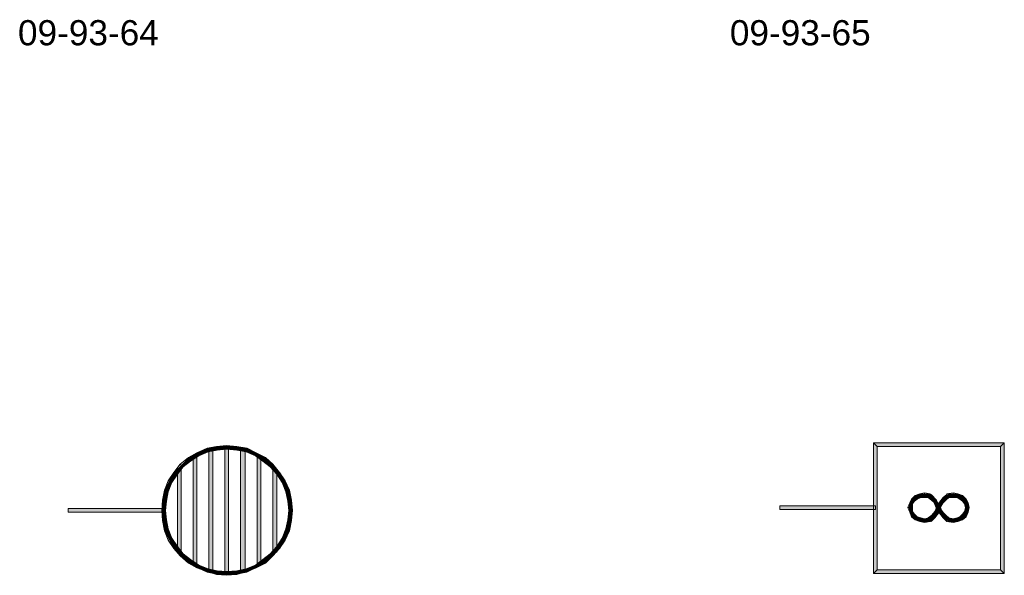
# Model space of a CAD drawing. Header units: millimetres. Extents: x 11 to 308, y -2333 to 36.
# Tile 21 of 85: x 15 to 105, y -1601 to -1551. Entities that reach past the tile are written whole.
import ezdxf

# ---------------------------------------------------------------- set-up
doc = ezdxf.new("R2010")
doc.units = ezdxf.units.MM
doc.layers.add('DGE_DATOS', color=7, linetype='Continuous', lineweight=0)
doc.layers.add('DGE_SIMBOLOS', color=7, linetype='Continuous', lineweight=0)
doc.styles.add('DGE_ARIAL', font='arial.ttf')

# ---------------------------------------------------------------- blocks, each defined once
blk = doc.blocks.new('DGE_09_93_69')
at = {"layer": 'DGE_SIMBOLOS', "true_color": 0x000000}
for points in [[(4.05, 5.457), (4.05, 5.118), (3.119, 5.372), (4.05, 5.457)], [(4.981, 5.372), (4.981, 5.033), (4.05, 5.457), (4.981, 5.372)], [(4.981, 5.033), (4.05, 5.457), (4.05, 5.118), (4.981, 5.033)], [(1.341, 4.779), (1.51, 4.525), (0.579, 4.356), (1.341, 4.779)], [(1.51, 4.525), (0.579, 4.356), (0.748, 4.017), (1.51, 4.525)], [(1.341, 4.525), (1.002, 4.525), (1.341, -5.465), (1.341, 4.525)], [(1.002, 4.525), (1.341, -5.465), (1.002, -5.465), (1.002, 4.525)], [(2.272, 5.203), (2.357, 4.864), (1.341, 4.779), (2.272, 5.203)], [(2.357, 4.864), (1.341, 4.779), (1.51, 4.525), (2.357, 4.864)], [(3.119, 5.372), (3.203, 5.033), (2.272, 5.203), (3.119, 5.372)], [(3.203, 5.033), (2.272, 5.203), (2.357, 4.864), (3.203, 5.033)], [(2.78, 5.118), (2.441, 5.118), (2.78, -6.058), (2.78, 5.118)], [(2.441, 5.118), (2.78, -6.058), (2.441, -6.058), (2.441, 5.118)], [(4.05, 5.118), (3.119, 5.372), (3.203, 5.033), (4.05, 5.118)], [(4.219, 5.287), (3.881, 5.287), (4.219, -6.227), (4.219, 5.287)], [(3.881, 5.287), (4.219, -6.227), (3.881, -6.227), (3.881, 5.287)], [(5.913, 5.203), (5.828, 4.864), (4.981, 5.372), (5.913, 5.203)], [(5.828, 4.864), (4.981, 5.372), (4.981, 5.033), (5.828, 4.864)], [(5.743, 5.118), (5.32, 5.118), (5.743, -6.058), (5.743, 5.118)], [(5.32, 5.118), (5.743, -6.058), (5.32, -6.058), (5.32, 5.118)], [(6.675, 4.525), (5.913, 5.203), (5.828, 4.864), (6.675, 4.525)], [(6.759, 4.779), (6.675, 4.525), (5.913, 5.203), (6.759, 4.779)], [(7.352, 4.017), (6.759, 4.779), (6.675, 4.525), (7.352, 4.017)], [(7.606, 4.356), (7.352, 4.017), (6.759, 4.779), (7.606, 4.356)], [(7.183, 4.525), (6.844, 4.525), (7.183, -5.465), (7.183, 4.525)], [(6.844, 4.525), (7.183, -5.465), (6.844, -5.465), (6.844, 4.525)], [(-0.099, 3.679), (0.071, 3.509), (-0.776, 3.001), (-0.099, 3.679)], [(0.579, 4.356), (0.748, 4.017), (-0.099, 3.679), (0.579, 4.356)], [(0.748, 4.017), (-0.099, 3.679), (0.071, 3.509), (0.748, 4.017)], [(8.029, 3.509), (7.606, 4.356), (7.352, 4.017), (8.029, 3.509)], [(8.283, 3.679), (8.029, 3.509), (7.606, 4.356), (8.283, 3.679)], [(8.622, 2.832), (8.283, 3.679), (8.029, 3.509), (8.622, 2.832)], [(8.961, 3.001), (8.622, 2.832), (8.283, 3.679), (8.961, 3.001)], [(-0.776, 3.001), (-0.437, 2.832), (-1.199, 2.239), (-0.776, 3.001)], [(-0.437, 2.832), (-1.199, 2.239), (-0.945, 2.07), (-0.437, 2.832)], [(0.071, 3.509), (-0.776, 3.001), (-0.437, 2.832), (0.071, 3.509)], [(-0.099, 3.34), (-0.437, 3.34), (-0.099, -4.28), (-0.099, 3.34)], [(-0.437, 3.34), (-0.099, -4.28), (-0.437, -4.28), (-0.437, 3.34)], [(8.622, 3.34), (8.283, 3.34), (8.622, -4.28), (8.622, 3.34)], [(8.283, 3.34), (8.622, -4.28), (8.283, -4.28), (8.283, 3.34)], [(9.13, 2.07), (8.961, 3.001), (8.622, 2.832), (9.13, 2.07)], [(9.384, 2.239), (9.13, 2.07), (8.961, 3.001), (9.384, 2.239)], [(-1.199, 2.239), (-0.945, 2.07), (-1.623, 1.393), (-1.199, 2.239)], [(-0.945, 2.07), (-1.623, 1.393), (-1.284, 1.223), (-0.945, 2.07)], [(9.469, 1.223), (9.384, 2.239), (9.13, 2.07), (9.469, 1.223)], [(9.807, 1.393), (9.469, 1.223), (9.384, 2.239), (9.807, 1.393)], [(-1.623, 1.393), (-1.284, 1.223), (-1.792, 0.461), (-1.623, 1.393)], [(-1.284, 1.223), (-1.792, 0.461), (-1.453, 0.377), (-1.284, 1.223)], [(9.638, 0.377), (9.807, 1.393), (9.469, 1.223), (9.638, 0.377)], [(9.977, 0.461), (9.638, 0.377), (9.807, 1.393), (9.977, 0.461)], [(-1.792, 0.461), (-1.453, 0.377), (-1.877, -0.47), (-1.792, 0.461)], [(-1.453, 0.377), (-1.877, -0.47), (-1.538, -0.47), (-1.453, 0.377)], [(9.723, -0.47), (9.977, 0.461), (9.638, 0.377), (9.723, -0.47)], [(10.061, -0.47), (9.723, -0.47), (9.977, 0.461), (10.061, -0.47)], [(-10.428, -0.301), (-10.428, -0.639), (-1.707, -0.301), (-10.428, -0.301)], [(-10.428, -0.639), (-1.707, -0.301), (-1.707, -0.639), (-10.428, -0.639)], [(-1.877, -0.47), (-1.538, -0.47), (-1.792, -1.401), (-1.877, -0.47)], [(-1.538, -0.47), (-1.792, -1.401), (-1.453, -1.317), (-1.538, -0.47)], [(9.977, -1.401), (9.638, -1.317), (10.061, -0.47), (9.977, -1.401)], [(9.638, -1.317), (10.061, -0.47), (9.723, -0.47), (9.638, -1.317)], [(-1.792, -1.401), (-1.453, -1.317), (-1.623, -2.333), (-1.792, -1.401)], [(-1.453, -1.317), (-1.623, -2.333), (-1.284, -2.163), (-1.453, -1.317)], [(9.469, -2.163), (9.977, -1.401), (9.638, -1.317), (9.469, -2.163)], [(9.807, -2.333), (9.469, -2.163), (9.977, -1.401), (9.807, -2.333)], [(-1.623, -2.333), (-1.284, -2.163), (-1.199, -3.179), (-1.623, -2.333)], [(-1.284, -2.163), (-1.199, -3.179), (-0.945, -3.01), (-1.284, -2.163)], [(9.13, -3.01), (9.807, -2.333), (9.469, -2.163), (9.13, -3.01)], [(9.384, -3.179), (9.13, -3.01), (9.807, -2.333), (9.384, -3.179)], [(-1.199, -3.179), (-0.945, -3.01), (-0.776, -3.941), (-1.199, -3.179)], [(-0.945, -3.01), (-0.776, -3.941), (-0.437, -3.772), (-0.945, -3.01)], [(8.622, -3.772), (9.384, -3.179), (9.13, -3.01), (8.622, -3.772)], [(8.961, -3.941), (8.622, -3.772), (9.384, -3.179), (8.961, -3.941)], [(-0.776, -3.941), (-0.437, -3.772), (-0.099, -4.619), (-0.776, -3.941)], [(-0.437, -3.772), (-0.099, -4.619), (0.071, -4.449), (-0.437, -3.772)], [(-0.099, -4.619), (0.071, -4.449), (0.579, -5.296), (-0.099, -4.619)], [(0.071, -4.449), (0.579, -5.296), (0.748, -4.957), (0.071, -4.449)], [(7.352, -4.957), (8.283, -4.619), (8.029, -4.449), (7.352, -4.957)], [(8.029, -4.449), (8.961, -3.941), (8.622, -3.772), (8.029, -4.449)], [(8.283, -4.619), (8.029, -4.449), (8.961, -3.941), (8.283, -4.619)], [(0.579, -5.296), (0.748, -4.957), (1.341, -5.719), (0.579, -5.296)], [(0.748, -4.957), (1.341, -5.719), (1.51, -5.465), (0.748, -4.957)], [(6.675, -5.465), (7.606, -5.296), (7.352, -4.957), (6.675, -5.465)], [(6.759, -5.719), (6.675, -5.465), (7.606, -5.296), (6.759, -5.719)], [(7.606, -5.296), (7.352, -4.957), (8.283, -4.619), (7.606, -5.296)], [(1.341, -5.719), (1.51, -5.465), (2.272, -6.143), (1.341, -5.719)], [(1.51, -5.465), (2.272, -6.143), (2.357, -5.804), (1.51, -5.465)], [(2.272, -6.143), (2.357, -5.804), (3.119, -6.312), (2.272, -6.143)], [(2.357, -5.804), (3.119, -6.312), (3.203, -5.973), (2.357, -5.804)], [(3.119, -6.312), (3.203, -5.973), (4.05, -6.397), (3.119, -6.312)], [(3.203, -5.973), (4.05, -6.397), (4.05, -6.058), (3.203, -5.973)], [(4.05, -6.058), (4.981, -6.312), (4.981, -5.973), (4.05, -6.058)], [(4.05, -6.397), (4.05, -6.058), (4.981, -6.312), (4.05, -6.397)], [(4.981, -5.973), (5.913, -6.143), (5.828, -5.804), (4.981, -5.973)], [(4.981, -6.312), (4.981, -5.973), (5.913, -6.143), (4.981, -6.312)], [(5.828, -5.804), (6.759, -5.719), (6.675, -5.465), (5.828, -5.804)], [(5.913, -6.143), (5.828, -5.804), (6.759, -5.719), (5.913, -6.143)]]:
    blk.add_hatch(color=18, dxfattribs=at).paths.add_polyline_path(points, flags=0)
at = {"layer": 'DGE_SIMBOLOS', "color": 18, "lineweight": 9, "true_color": 0x000000}
for points in [[(4.05, 5.457), (3.119, 5.372), (3.203, 5.033), (4.05, 5.118), (4.05, 5.457)], [(4.981, 5.372), (4.05, 5.457), (4.05, 5.118), (4.981, 5.033), (4.981, 5.372)], [(1.341, 4.779), (0.579, 4.356), (0.748, 4.017), (1.51, 4.525), (1.341, 4.779)], [(1.341, 4.525), (1.341, -5.465), (1.002, -5.465), (1.002, 4.525), (1.341, 4.525)], [(2.272, 5.203), (1.341, 4.779), (1.51, 4.525), (2.357, 4.864), (2.272, 5.203)], [(3.119, 5.372), (2.272, 5.203), (2.357, 4.864), (3.203, 5.033), (3.119, 5.372)], [(2.78, 5.118), (2.78, -6.058), (2.441, -6.058), (2.441, 5.118), (2.78, 5.118)], [(4.219, 5.287), (4.219, -6.227), (3.881, -6.227), (3.881, 5.287), (4.219, 5.287)], [(5.913, 5.203), (4.981, 5.372), (4.981, 5.033), (5.828, 4.864), (5.913, 5.203)], [(5.743, 5.118), (5.743, -6.058), (5.32, -6.058), (5.32, 5.118), (5.743, 5.118)], [(6.759, 4.779), (5.913, 5.203), (5.828, 4.864), (6.675, 4.525), (6.759, 4.779)], [(7.606, 4.356), (6.759, 4.779), (6.675, 4.525), (7.352, 4.017), (7.606, 4.356)], [(7.183, 4.525), (7.183, -5.465), (6.844, -5.465), (6.844, 4.525), (7.183, 4.525)], [(-0.183, 3.763), (-0.776, 3.001), (-0.437, 2.832), (0.071, 3.509), (-0.183, 3.763)], [(0.579, 4.356), (-0.183, 3.763), (0.071, 3.509), (0.748, 4.017), (0.579, 4.356)], [(8.283, 3.763), (7.606, 4.356), (7.352, 4.017), (8.029, 3.509), (8.283, 3.763)], [(8.876, 3.001), (8.283, 3.763), (8.029, 3.509), (8.622, 2.832), (8.876, 3.001)], [(-0.776, 3.001), (-1.284, 2.239), (-0.945, 2.07), (-0.437, 2.832), (-0.776, 3.001)], [(-0.099, 3.34), (-0.099, -4.28), (-0.437, -4.28), (-0.437, 3.34), (-0.099, 3.34)], [(8.622, 3.34), (8.622, -4.28), (8.283, -4.28), (8.283, 3.34), (8.622, 3.34)], [(9.384, 2.239), (8.876, 3.001), (8.622, 2.832), (9.13, 2.07), (9.384, 2.239)], [(-1.284, 2.239), (-1.623, 1.393), (-1.284, 1.223), (-0.945, 2.07), (-1.284, 2.239)], [(9.807, 1.393), (9.384, 2.239), (9.13, 2.07), (9.469, 1.223), (9.807, 1.393)], [(-1.623, 1.393), (-1.792, 0.461), (-1.453, 0.377), (-1.284, 1.223), (-1.623, 1.393)], [(9.977, 0.461), (9.807, 1.393), (9.469, 1.223), (9.638, 0.377), (9.977, 0.461)], [(-1.792, 0.461), (-1.877, -0.47), (-1.538, -0.47), (-1.453, 0.377), (-1.792, 0.461)], [(10.061, -0.47), (9.977, 0.461), (9.638, 0.377), (9.723, -0.47), (10.061, -0.47)], [(-10.428, -0.301), (-1.707, -0.301), (-1.707, -0.639), (-10.428, -0.639), (-10.428, -0.301)], [(-1.877, -0.47), (-1.792, -1.401), (-1.453, -1.317), (-1.538, -0.47), (-1.877, -0.47)], [(9.977, -1.401), (10.061, -0.47), (9.723, -0.47), (9.638, -1.317), (9.977, -1.401)], [(-1.792, -1.401), (-1.623, -2.333), (-1.284, -2.163), (-1.453, -1.317), (-1.792, -1.401)], [(9.807, -2.333), (9.977, -1.401), (9.638, -1.317), (9.469, -2.163), (9.807, -2.333)], [(-1.623, -2.333), (-1.284, -3.179), (-0.945, -3.01), (-1.284, -2.163), (-1.623, -2.333)], [(9.384, -3.179), (9.807, -2.333), (9.469, -2.163), (9.13, -3.01), (9.384, -3.179)], [(-1.284, -3.179), (-0.776, -3.941), (-0.437, -3.772), (-0.945, -3.01), (-1.284, -3.179)], [(8.876, -3.941), (9.384, -3.179), (9.13, -3.01), (8.622, -3.772), (8.876, -3.941)], [(-0.776, -3.941), (-0.183, -4.619), (0.071, -4.449), (-0.437, -3.772), (-0.776, -3.941)], [(-0.183, -4.619), (0.579, -5.296), (0.748, -4.957), (0.071, -4.449), (-0.183, -4.619)], [(7.606, -5.296), (8.283, -4.619), (8.029, -4.449), (7.352, -4.957), (7.606, -5.296)], [(8.283, -4.619), (8.876, -3.941), (8.622, -3.772), (8.029, -4.449), (8.283, -4.619)], [(0.579, -5.296), (1.341, -5.719), (1.51, -5.465), (0.748, -4.957), (0.579, -5.296)], [(6.759, -5.719), (7.606, -5.296), (7.352, -4.957), (6.675, -5.465), (6.759, -5.719)], [(1.341, -5.719), (2.272, -6.058), (2.357, -5.804), (1.51, -5.465), (1.341, -5.719)], [(2.272, -6.058), (3.119, -6.312), (3.203, -5.973), (2.357, -5.804), (2.272, -6.058)], [(3.119, -6.312), (4.05, -6.397), (4.05, -6.058), (3.203, -5.973), (3.119, -6.312)], [(4.05, -6.397), (4.981, -6.312), (4.981, -5.973), (4.05, -6.058), (4.05, -6.397)], [(4.981, -6.312), (5.913, -6.058), (5.828, -5.804), (4.981, -5.973), (4.981, -6.312)], [(5.913, -6.058), (6.759, -5.719), (6.675, -5.465), (5.828, -5.804), (5.913, -6.058)]]:
    blk.add_lwpolyline(points, close=True, dxfattribs=at)
blk = doc.blocks.new('DGE_09_93_70')
at = {"layer": 'DGE_SIMBOLOS', "true_color": 0x000000}
for points in [[(10.061, 5.711), (-1.538, 5.372), (-1.877, 5.711), (10.061, 5.711)], [(-1.538, 5.372), (-1.877, 5.711), (-1.538, -5.889), (-1.538, 5.372)], [(-1.877, 5.711), (-1.538, -5.889), (-1.877, -6.227), (-1.877, 5.711)], [(9.723, 5.372), (10.061, 5.711), (-1.538, 5.372), (9.723, 5.372)], [(10.061, -6.227), (9.723, 5.372), (10.061, 5.711), (10.061, -6.227)], [(9.723, -5.889), (10.061, -6.227), (9.723, 5.372), (9.723, -5.889)], [(2.357, 1.054), (2.441, 0.715), (1.933, 0.885), (2.357, 1.054)], [(2.78, 1.054), (2.78, 0.715), (2.357, 1.054), (2.78, 1.054)], [(2.78, 0.715), (2.357, 1.054), (2.441, 0.715), (2.78, 0.715)], [(3.288, 1.054), (3.203, 0.715), (2.78, 1.054), (3.288, 1.054)], [(3.203, 0.715), (2.78, 1.054), (2.78, 0.715), (3.203, 0.715)], [(3.627, 0.292), (3.373, 0.969), (3.119, 0.715), (3.627, 0.292)], [(3.881, 0.461), (3.627, 0.292), (3.373, 0.969), (3.881, 0.461)], [(4.812, 0.969), (4.981, 0.715), (4.473, 0.631), (4.812, 0.969)], [(5.405, 1.054), (5.405, 0.715), (4.897, 1.054), (5.405, 1.054)], [(5.405, 0.715), (4.897, 1.054), (4.981, 0.715), (5.405, 0.715)], [(5.828, 1.054), (5.743, 0.715), (5.405, 1.054), (5.828, 1.054)], [(5.743, 0.715), (5.405, 1.054), (5.405, 0.715), (5.743, 0.715)], [(5.997, 0.546), (5.828, 1.054), (5.743, 0.715), (5.997, 0.546)], [(6.251, 0.885), (5.997, 0.546), (5.828, 1.054), (6.251, 0.885)], [(1.425, 0.207), (1.679, 0.038), (1.341, -0.216), (1.425, 0.207)], [(1.679, 0.038), (1.341, -0.216), (1.679, -0.216), (1.679, 0.038)], [(1.595, 0.546), (1.849, 0.377), (1.425, 0.207), (1.595, 0.546)], [(1.849, 0.377), (1.425, 0.207), (1.679, 0.038), (1.849, 0.377)], [(1.933, 0.885), (2.103, 0.546), (1.595, 0.546), (1.933, 0.885)], [(2.103, 0.546), (1.595, 0.546), (1.849, 0.377), (2.103, 0.546)], [(2.441, 0.715), (1.933, 0.885), (2.103, 0.546), (2.441, 0.715)], [(3.881, -0.301), (3.881, 0.461), (3.627, 0.292), (3.881, -0.301)], [(4.219, -0.216), (3.881, -0.301), (3.881, 0.461), (4.219, -0.216)], [(4.135, 0.292), (4.473, 0.123), (3.881, -0.216), (4.135, 0.292)], [(4.473, 0.123), (3.881, -0.216), (4.219, -0.301), (4.473, 0.123)], [(4.473, 0.631), (4.727, 0.461), (4.135, 0.292), (4.473, 0.631)], [(4.727, 0.461), (4.135, 0.292), (4.473, 0.123), (4.727, 0.461)], [(4.981, 0.715), (4.473, 0.631), (4.727, 0.461), (4.981, 0.715)], [(6.251, 0.377), (6.251, 0.885), (5.997, 0.546), (6.251, 0.377)], [(6.59, 0.546), (6.251, 0.377), (6.251, 0.885), (6.59, 0.546)], [(6.421, 0.038), (6.59, 0.546), (6.251, 0.377), (6.421, 0.038)], [(6.759, 0.207), (6.421, 0.038), (6.59, 0.546), (6.759, 0.207)], [(6.505, -0.216), (6.759, 0.207), (6.421, 0.038), (6.505, -0.216)], [(6.844, -0.216), (6.505, -0.216), (6.759, 0.207), (6.844, -0.216)], [(-10.428, -0.047), (-10.428, -0.386), (-1.707, -0.047), (-10.428, -0.047)], [(-10.428, -0.386), (-1.707, -0.047), (-1.707, -0.386), (-10.428, -0.386)], [(1.341, -0.216), (1.679, -0.216), (1.425, -0.639), (1.341, -0.216)], [(1.679, -0.216), (1.425, -0.639), (1.679, -0.555), (1.679, -0.216)], [(1.425, -0.639), (1.679, -0.555), (1.595, -1.063), (1.425, -0.639)], [(1.679, -0.555), (1.595, -1.063), (1.849, -0.809), (1.679, -0.555)], [(1.595, -1.063), (1.849, -0.809), (1.933, -1.317), (1.595, -1.063)], [(1.849, -0.809), (1.933, -1.317), (2.103, -1.063), (1.849, -0.809)], [(3.119, -1.147), (3.711, -1.147), (3.457, -0.894), (3.119, -1.147)], [(3.457, -0.894), (4.05, -0.724), (3.711, -0.555), (3.457, -0.894)], [(3.711, -1.147), (3.457, -0.894), (4.05, -0.724), (3.711, -1.147)], [(3.711, -0.555), (4.219, -0.301), (3.881, -0.216), (3.711, -0.555)], [(4.05, -0.724), (3.711, -0.555), (4.219, -0.301), (4.05, -0.724)], [(3.881, -0.301), (4.219, -0.216), (4.135, -0.724), (3.881, -0.301)], [(4.219, -0.216), (4.135, -0.724), (4.473, -0.555), (4.219, -0.216)], [(4.135, -0.724), (4.473, -0.555), (4.473, -1.147), (4.135, -0.724)], [(4.473, -0.555), (4.473, -1.147), (4.727, -0.894), (4.473, -0.555)], [(4.473, -1.147), (4.727, -0.894), (4.812, -1.486), (4.473, -1.147)], [(4.727, -0.894), (4.812, -1.486), (4.981, -1.232), (4.727, -0.894)], [(5.997, -1.063), (6.59, -1.063), (6.251, -0.809), (5.997, -1.063)], [(6.251, -0.809), (6.759, -0.639), (6.421, -0.555), (6.251, -0.809)], [(6.59, -1.063), (6.251, -0.809), (6.759, -0.639), (6.59, -1.063)], [(6.759, -0.639), (6.421, -0.555), (6.844, -0.216), (6.759, -0.639)], [(6.421, -0.555), (6.844, -0.216), (6.505, -0.216), (6.421, -0.555)], [(1.933, -1.317), (2.103, -1.063), (2.357, -1.486), (1.933, -1.317)], [(2.103, -1.063), (2.357, -1.486), (2.441, -1.147), (2.103, -1.063)], [(2.357, -1.486), (2.441, -1.147), (2.78, -1.571), (2.357, -1.486)], [(2.441, -1.147), (2.78, -1.571), (2.78, -1.232), (2.441, -1.147)], [(2.78, -1.232), (3.288, -1.486), (3.203, -1.147), (2.78, -1.232)], [(2.78, -1.571), (2.78, -1.232), (3.288, -1.486), (2.78, -1.571)], [(3.373, -1.486), (3.119, -1.147), (3.711, -1.147), (3.373, -1.486)], [(4.897, -1.486), (4.981, -1.147), (5.405, -1.571), (4.897, -1.486)], [(4.981, -1.147), (5.405, -1.571), (5.405, -1.232), (4.981, -1.147)], [(5.405, -1.232), (5.828, -1.486), (5.743, -1.147), (5.405, -1.232)], [(5.405, -1.571), (5.405, -1.232), (5.828, -1.486), (5.405, -1.571)], [(5.743, -1.147), (6.251, -1.317), (5.997, -1.063), (5.743, -1.147)], [(5.828, -1.486), (5.743, -1.147), (6.251, -1.317), (5.828, -1.486)], [(6.251, -1.317), (5.997, -1.063), (6.59, -1.063), (6.251, -1.317)], [(-1.538, -5.889), (-1.877, -6.227), (9.723, -5.889), (-1.538, -5.889)], [(-1.877, -6.227), (9.723, -5.889), (10.061, -6.227), (-1.877, -6.227)]]:
    blk.add_hatch(color=18, dxfattribs=at).paths.add_polyline_path(points, flags=0)
at = {"layer": 'DGE_SIMBOLOS', "color": 18, "lineweight": 9, "true_color": 0x000000}
for points in [[(9.723, 5.372), (-1.538, 5.372), (-1.877, 5.711), (10.061, 5.711), (9.723, 5.372)], [(-1.538, 5.372), (-1.538, -5.889), (-1.877, -6.227), (-1.877, 5.711), (-1.538, 5.372)], [(9.723, -5.889), (9.723, 5.372), (10.061, 5.711), (10.061, -6.227), (9.723, -5.889)], [(2.357, 1.054), (1.933, 0.885), (2.103, 0.546), (2.441, 0.715), (2.357, 1.054)], [(2.78, 1.139), (2.357, 1.054), (2.441, 0.715), (2.78, 0.715), (2.78, 1.139)], [(3.288, 1.054), (2.78, 1.139), (2.78, 0.715), (3.203, 0.715), (3.288, 1.054)], [(3.881, 0.461), (3.373, 0.969), (3.119, 0.715), (3.627, 0.292), (3.881, 0.461)], [(4.812, 0.969), (4.473, 0.715), (4.727, 0.461), (4.981, 0.715), (4.812, 0.969)], [(5.405, 1.139), (4.812, 1.054), (4.981, 0.715), (5.405, 0.715), (5.405, 1.139)], [(5.828, 1.054), (5.405, 1.139), (5.405, 0.715), (5.743, 0.715), (5.828, 1.054)], [(6.251, 0.885), (5.828, 1.054), (5.743, 0.715), (5.997, 0.546), (6.251, 0.885)], [(1.425, 0.207), (1.256, -0.216), (1.679, -0.216), (1.679, 0.123), (1.425, 0.207)], [(1.595, 0.546), (1.425, 0.207), (1.679, 0.123), (1.849, 0.377), (1.595, 0.546)], [(1.933, 0.885), (1.595, 0.546), (1.849, 0.377), (2.103, 0.546), (1.933, 0.885)], [(4.219, -0.216), (3.881, 0.461), (3.627, 0.292), (3.881, -0.301), (4.219, -0.216)], [(4.135, 0.292), (3.881, -0.131), (4.219, -0.301), (4.389, 0.123), (4.135, 0.292)], [(4.473, 0.715), (4.135, 0.292), (4.389, 0.123), (4.727, 0.461), (4.473, 0.715)], [(6.59, 0.546), (6.251, 0.885), (5.997, 0.546), (6.251, 0.377), (6.59, 0.546)], [(6.759, 0.207), (6.59, 0.546), (6.251, 0.377), (6.421, 0.123), (6.759, 0.207)], [(6.844, -0.216), (6.759, 0.207), (6.421, 0.123), (6.505, -0.216), (6.844, -0.216)], [(-10.428, -0.047), (-1.707, -0.047), (-1.707, -0.386), (-10.428, -0.386), (-10.428, -0.047)], [(1.256, -0.216), (1.425, -0.639), (1.679, -0.555), (1.679, -0.216), (1.256, -0.216)], [(1.425, -0.639), (1.595, -1.063), (1.849, -0.809), (1.679, -0.555), (1.425, -0.639)], [(1.595, -1.063), (1.933, -1.317), (2.103, -1.063), (1.849, -0.809), (1.595, -1.063)], [(3.373, -1.486), (3.711, -1.147), (3.457, -0.894), (3.119, -1.147), (3.373, -1.486)], [(3.711, -1.147), (4.05, -0.724), (3.711, -0.555), (3.457, -0.894), (3.711, -1.147)], [(4.05, -0.724), (4.219, -0.301), (3.881, -0.216), (3.711, -0.555), (4.05, -0.724)], [(3.881, -0.301), (4.135, -0.724), (4.389, -0.555), (4.219, -0.131), (3.881, -0.301)], [(4.135, -0.724), (4.473, -1.147), (4.727, -0.894), (4.389, -0.555), (4.135, -0.724)], [(4.473, -1.147), (4.812, -1.486), (4.981, -1.147), (4.727, -0.894), (4.473, -1.147)], [(6.251, -1.317), (6.59, -1.063), (6.251, -0.809), (5.997, -1.063), (6.251, -1.317)], [(6.59, -1.063), (6.759, -0.639), (6.421, -0.555), (6.251, -0.809), (6.59, -1.063)], [(6.759, -0.639), (6.844, -0.216), (6.505, -0.216), (6.421, -0.555), (6.759, -0.639)], [(1.933, -1.317), (2.357, -1.486), (2.441, -1.147), (2.103, -1.063), (1.933, -1.317)], [(2.357, -1.486), (2.78, -1.571), (2.78, -1.232), (2.441, -1.147), (2.357, -1.486)], [(2.78, -1.571), (3.288, -1.486), (3.203, -1.147), (2.78, -1.232), (2.78, -1.571)], [(4.812, -1.486), (5.405, -1.571), (5.405, -1.232), (4.981, -1.147), (4.812, -1.486)], [(5.405, -1.571), (5.828, -1.486), (5.743, -1.147), (5.405, -1.232), (5.405, -1.571)], [(5.828, -1.486), (6.251, -1.317), (5.997, -1.063), (5.743, -1.147), (5.828, -1.486)], [(-1.538, -5.889), (9.723, -5.889), (10.061, -6.227), (-1.877, -6.227), (-1.538, -5.889)]]:
    blk.add_lwpolyline(points, close=True, dxfattribs=at)

msp = doc.modelspace()

# ---------------------------------------------------------------- block references
for name, p in [('DGE_09_93_70', (95, -1595)), ('DGE_09_93_69', (30, -1595))]:
    msp.add_blockref(name, p)

# ---------------------------------------------------------------- texts
at = {"layer": 'DGE_DATOS', "style": 'DGE_ARIAL'}
for s, p in [('09-93-64', (15, -1553)), ('09-93-65', (80, -1553))]:
    msp.add_text(s, height=2.3, dxfattribs=at).set_placement(p)

doc.saveas('drawing.dxf')
